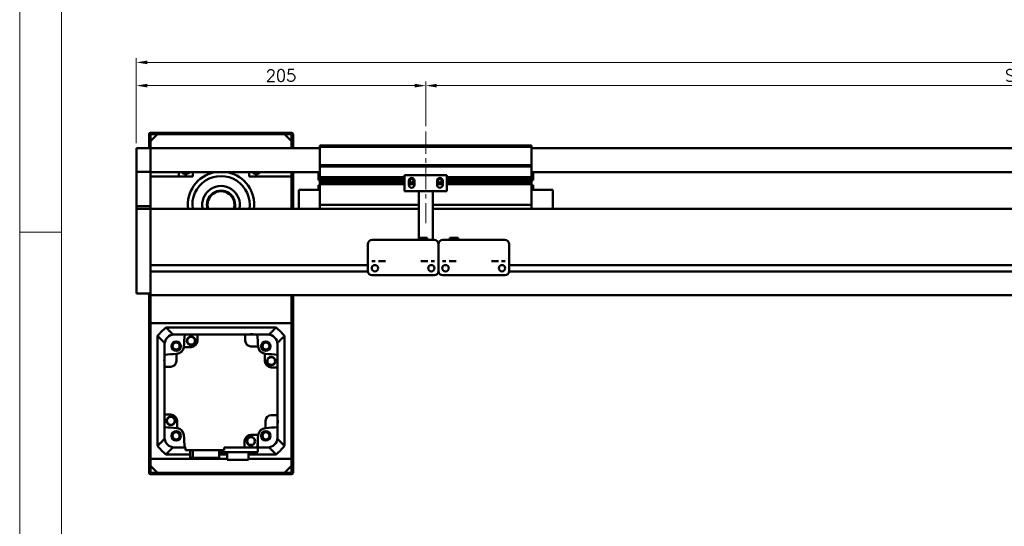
# Model space of a CAD drawing. Header units: millimetres. Extents: x 46891 to 51038, y 6223 to 10291.
# Tile 2 of 5: x 48547 to 49244, y 9201 to 9560. Entities that reach past the tile are written whole.
import ezdxf

# ---------------------------------------------------------------- set-up
doc = ezdxf.new("R2010")
doc.units = ezdxf.units.MM
doc.header["$LTSCALE"] = 0.5
doc.linetypes.add('CENTER', pattern=[50.8, 31.75, -6.35, 6.35, -6.35])
doc.layers.get('0').update_dxf_attribs({"lineweight": 20})
doc.layers.add('1', color=1, linetype='CENTER', lineweight=13)
doc.layers.add('외형선(ISO)', color=7, linetype='Continuous', lineweight=50)
doc.styles.add('DSR TEXT', font='romans.shx', dxfattribs={"bigfont": 'whgtxt.shx'})
doc.styles.get("Standard").update_dxf_attribs({"font": 'romans.shx', "bigfont": 'whgtxt.shx'})
doc.dimstyles.new('DSR', dxfattribs={"dimscale": 2, "dimtxt": 3, "dimasz": 3, "dimexe": 0.5, "dimexo": 0.5, "dimgap": 0.5, "dimtad": 1, "dimdsep": 46, "dimtxsty": 'Standard', "dimcen": 2.5, "dimclrd": 4, "dimclre": 4, "dimclrt": 2, "dimadec": 0, "dimazin": 2, "dimtfac": 1, "dimtmove": 0, "dimatfit": 3, "dimfxl": 0, "dimlwd": -1, "dimlwe": -1, "dimarcsym": 0})

# ---------------------------------------------------------------- blocks, each defined once
blk = doc.blocks.new('A$C1C1952E1')
at = {"color": 1}
blk.add_lwpolyline([(0, 0), (420, 0), (420, 297), (0, 297)], close=True, dxfattribs=at)
at = {"color": 3}
blk.add_lwpolyline([(5, 5), (415, 5), (415, 292), (5, 292)], close=True, dxfattribs=at)
blk = doc.blocks.new('*D81')
at = {"color": 1, "linetype": 'ByBlock'}
for p, q in [((48629.29, 9472.83), (48629.29, 9516.64)), ((48826.49, 9513.64), (48637.09, 9513.64)), ((48834.29, 9484.83), (48834.29, 9516.64))]:
    blk.add_line(p, q, dxfattribs=at)
at = {"color": 1}
for points in [[(48637.09, 9514.94), (48637.09, 9512.34), (48629.29, 9513.64)], [(48826.49, 9514.94), (48826.49, 9512.34), (48834.29, 9513.64)]]:
    blk.add_solid(points, dxfattribs=at)
at = {"layer": 'Defpoints', "color": 0}
for p in [(48629.29, 9513.64), (48834.29, 9481.23), (48629.29, 9469.23)]:
    blk.add_point(p, dxfattribs=at)
at = {"color": 3, "insert": (48731.79, 9520.84), "char_height": 8.4, "attachment_point": 5, "style": 'DSR TEXT'}
blk.add_mtext('205', dxfattribs=at)
blk = doc.blocks.new('*D82')
at = {"color": 1, "linetype": 'ByBlock'}
for p, q in [((48834.29, 9484.83), (48834.29, 9516.64)), ((48842.09, 9513.64), (49726.49, 9513.64)), ((49734.29, 9484.83), (49734.29, 9516.64))]:
    blk.add_line(p, q, dxfattribs=at)
at = {"color": 1}
for points in [[(48842.09, 9514.94), (48842.09, 9512.34), (48834.29, 9513.64)], [(49726.49, 9514.94), (49726.49, 9512.34), (49734.29, 9513.64)]]:
    blk.add_solid(points, dxfattribs=at)
at = {"layer": 'Defpoints', "color": 0}
for p in [(49734.29, 9513.64), (48834.29, 9481.23), (49734.29, 9481.23)]:
    blk.add_point(p, dxfattribs=at)
at = {"color": 3, "insert": (49284.29, 9520.84), "char_height": 8.4, "attachment_point": 5, "style": 'DSR TEXT'}
blk.add_mtext('STROKE : 900', dxfattribs=at)
blk = doc.blocks.new('*D84')
at = {"color": 1, "linetype": 'ByBlock'}
for p, q in [((48629.29, 9472.83), (48629.29, 9533.13)), ((49891.49, 9530.13), (48637.09, 9530.13)), ((49899.29, 9472.83), (49899.29, 9533.13))]:
    blk.add_line(p, q, dxfattribs=at)
at = {"color": 1}
for points in [[(48637.09, 9531.43), (48637.09, 9528.83), (48629.29, 9530.13)], [(49891.49, 9531.43), (49891.49, 9528.83), (49899.29, 9530.13)]]:
    blk.add_solid(points, dxfattribs=at)
at = {"layer": 'Defpoints', "color": 0}
for p in [(48629.29, 9530.13), (48629.29, 9469.23), (49899.29, 9469.23)]:
    blk.add_point(p, dxfattribs=at)
at = {"color": 3, "insert": (49264.29, 9537.33), "char_height": 8.4, "attachment_point": 5, "style": 'DSR TEXT'}
blk.add_mtext('1270', dxfattribs=at)

msp = doc.modelspace()

# ---------------------------------------------------------------- linework, layer by layer
at = {"color": 1}
msp.add_line((48576.33082, 9409.88267), (48546.67132, 9409.88267), dxfattribs=at)
at = {"layer": '1'}
msp.add_line((48834.29456, 9481.23276), (48834.29456, 9416.23276), dxfattribs=at)
at = {"layer": '외형선(ISO)'}
for p, q in [((48638.29456, 9479.23276), (48638.29456, 9469.23276)), ((48647.29456, 9480.23276), (48639.29456, 9480.23276)), ((48639.29456, 9474.23276), (48644.29456, 9479.23276)), ((48639.29456, 9469.23276), (48639.29456, 9478.73276)), ((48639.79456, 9479.23276), (48647.29456, 9479.23276)), ((48734.29456, 9479.23276), (48644.29456, 9479.23276)), ((48647.29456, 9479.23276), (48647.29456, 9480.23276)), ((48647.29456, 9480.23276), (48651.29456, 9480.23276)), ((48651.29456, 9480.23276), (48651.29456, 9479.23276)), ((48727.29456, 9480.23276), (48651.29456, 9480.23276)), ((48651.29456, 9479.23276), (48727.29456, 9479.23276)), ((48727.29456, 9479.23276), (48727.29456, 9480.23276)), ((48727.29456, 9480.23276), (48731.29456, 9480.23276)), ((48731.29456, 9480.23276), (48731.29456, 9479.23276)), ((48739.29456, 9480.23276), (48731.29456, 9480.23276)), ((48731.29456, 9479.23276), (48738.79456, 9479.23276)), ((48734.29456, 9479.23276), (48739.29456, 9474.23276)), ((48739.29456, 9478.73276), (48739.29456, 9469.23276)), ((48740.29456, 9469.23276), (48740.29456, 9479.23276)), ((48639.29456, 9474.23276), (48639.29456, 9469.23276)), ((48739.29456, 9469.23276), (48739.29456, 9474.23276)), ((48629.29456, 9469.23276), (48629.29456, 9467.23276)), ((48639.29456, 9469.23276), (48629.29456, 9469.23276)), ((48629.29456, 9465.72004), (48629.29456, 9467.23276)), ((48629.29456, 9465.22106), (48629.29456, 9465.72004)), ((48629.29456, 9465.22106), (48629.29456, 9463.68048)), ((48639.29456, 9467.23276), (48639.29456, 9469.23276)), ((48759.29456, 9469.23276), (48639.29456, 9469.23276)), ((48639.29456, 9469.23276), (48639.29456, 9467.23276)), ((48639.29456, 9467.23276), (48639.29456, 9465.72004)), ((48639.29456, 9465.72004), (48639.29456, 9467.23276)), ((48639.29456, 9465.72004), (48639.29456, 9465.22106)), ((48639.29456, 9465.22106), (48639.29456, 9465.72004)), ((48639.29456, 9463.68048), (48639.29456, 9465.22106)), ((48639.29456, 9465.22106), (48639.29456, 9463.68048)), ((48759.29456, 9470.23276), (48759.29456, 9471.23276)), ((48909.29456, 9471.23276), (48759.29456, 9471.23276)), ((48759.29456, 9457.23276), (48759.29456, 9470.23276)), ((48759.29456, 9470.23276), (48909.29456, 9470.23276)), ((48909.29456, 9471.23276), (48909.29456, 9470.23276)), ((48909.29456, 9470.23276), (48909.29456, 9457.23276)), ((49889.29456, 9469.23276), (48909.29456, 9469.23276)), ((48629.29456, 9463.68048), (48629.29456, 9460.69588)), ((48629.29456, 9452.91844), (48629.29456, 9460.69588)), ((48639.29456, 9460.69588), (48639.29456, 9463.68048)), ((48639.29456, 9463.68048), (48639.29456, 9460.69588)), ((48639.29456, 9460.69588), (48639.29456, 9452.91844)), ((48639.29456, 9452.91844), (48639.29456, 9460.69588)), ((48629.29456, 9452.55946), (48629.29456, 9452.91844)), ((48629.29456, 9428.15582), (48629.29456, 9452.55946)), ((48639.29456, 9452.55946), (48629.29456, 9452.55946)), ((48639.29456, 9452.91844), (48639.29456, 9452.55946)), ((48639.29456, 9452.55946), (48639.29456, 9428.15582)), ((48759.29456, 9452.23276), (48639.29456, 9452.23276)), ((48659.29456, 9452.23276), (48659.29456, 9449.23276)), ((48669.29456, 9452.23276), (48669.29456, 9449.23276)), ((48709.29456, 9449.23276), (48709.29456, 9452.23276)), ((48739.29456, 9452.23276), (48739.29456, 9449.23276)), ((48740.29456, 9426.23276), (48740.29456, 9452.23276)), ((48758.29456, 9446.63276), (48758.29456, 9452.23276)), ((48759.29456, 9456.23276), (48759.29456, 9457.23276)), ((48759.29456, 9457.23276), (48909.29456, 9457.23276)), ((48759.29456, 9455.23276), (48759.29456, 9456.23276)), ((48759.29456, 9456.23276), (48909.29456, 9456.23276)), ((48759.29456, 9448.73276), (48759.29456, 9455.23276)), ((48909.29456, 9457.23276), (48909.29456, 9456.23276)), ((48909.29456, 9456.23276), (48909.29456, 9455.23276)), ((48909.29456, 9455.23276), (48909.29456, 9448.73276)), ((49889.29456, 9452.23276), (48909.29456, 9452.23276)), ((48910.29456, 9452.23276), (48910.29456, 9446.63276)), ((48669.29456, 9449.23276), (48639.29456, 9449.23276)), ((48739.29456, 9449.23276), (48709.29456, 9449.23276)), ((48739.29456, 9426.23276), (48739.29456, 9449.23276)), ((48758.29456, 9446.63276), (48759.29456, 9446.63276)), ((48759.29456, 9448.23276), (48759.29456, 9448.73276)), ((48759.29456, 9448.73276), (48819.29456, 9448.73276)), ((48759.29456, 9447.73276), (48759.29456, 9448.23276)), ((48759.29456, 9448.23276), (48819.29456, 9448.23276)), ((48759.29456, 9446.73276), (48759.29456, 9447.73276)), ((48759.29456, 9447.73276), (48819.29456, 9447.73276)), ((48759.29456, 9446.23276), (48759.29456, 9446.73276)), ((48759.29456, 9446.73276), (48819.29456, 9446.73276)), ((48759.29456, 9445.73276), (48759.29456, 9446.23276)), ((48759.29456, 9446.23276), (48819.29456, 9446.23276)), ((48759.29456, 9444.73276), (48759.29456, 9445.73276)), ((48759.29456, 9445.73276), (48819.29456, 9445.73276)), ((48759.29456, 9444.23276), (48759.29456, 9444.73276)), ((48759.29456, 9444.73276), (48819.29456, 9444.73276)), ((48759.29456, 9443.73276), (48759.29456, 9444.23276)), ((48759.29456, 9444.23276), (48819.29456, 9444.23276)), ((48759.29456, 9430.23276), (48759.29456, 9443.73276)), ((48759.29456, 9443.73276), (48819.29456, 9443.73276)), ((48849.29456, 9450.23276), (48819.29456, 9450.23276)), ((48819.29456, 9438.83276), (48819.29456, 9450.23276)), ((48822.29456, 9446.23276), (48823.06506, 9446.23276)), ((48822.29456, 9443.23276), (48822.29456, 9446.23276)), ((48822.29456, 9445.73276), (48823.17131, 9445.73276)), ((48822.29456, 9444.73276), (48826.29456, 9444.73276)), ((48822.29456, 9444.23276), (48826.29456, 9444.23276)), ((48822.29456, 9443.73276), (48826.29456, 9443.73276)), ((48822.35806, 9446.73276), (48823.17131, 9446.73276)), ((48822.97168, 9447.73276), (48825.61743, 9447.73276)), ((48825.4178, 9446.73276), (48826.23105, 9446.73276)), ((48825.4178, 9445.73276), (48826.29456, 9445.73276)), ((48825.52406, 9446.23276), (48826.29456, 9446.23276)), ((48826.29456, 9446.23276), (48826.29456, 9443.23276)), ((48842.29456, 9446.23276), (48843.06506, 9446.23276)), ((48842.29456, 9443.23276), (48842.29456, 9446.23276)), ((48842.29456, 9445.73276), (48843.17131, 9445.73276)), ((48842.29456, 9444.73276), (48846.29456, 9444.73276)), ((48842.29456, 9444.23276), (48846.29456, 9444.23276)), ((48842.29456, 9443.73276), (48846.29456, 9443.73276)), ((48842.35806, 9446.73276), (48843.17131, 9446.73276)), ((48842.97168, 9447.73276), (48845.61743, 9447.73276)), ((48845.4178, 9446.73276), (48846.23105, 9446.73276)), ((48845.4178, 9445.73276), (48846.29456, 9445.73276)), ((48845.52406, 9446.23276), (48846.29456, 9446.23276)), ((48846.29456, 9446.23276), (48846.29456, 9443.23276)), ((48849.29456, 9450.23276), (48849.29456, 9438.83276)), ((48849.29456, 9448.73276), (48909.29456, 9448.73276)), ((48849.29456, 9448.23276), (48909.29456, 9448.23276)), ((48849.29456, 9447.73276), (48909.29456, 9447.73276)), ((48849.29456, 9446.73276), (48909.29456, 9446.73276)), ((48849.29456, 9446.23276), (48909.29456, 9446.23276)), ((48849.29456, 9445.73276), (48909.29456, 9445.73276)), ((48849.29456, 9444.73276), (48909.29456, 9444.73276)), ((48849.29456, 9444.23276), (48909.29456, 9444.23276)), ((48849.29456, 9443.73276), (48909.29456, 9443.73276)), ((48909.29456, 9448.73276), (48909.29456, 9448.23276)), ((48909.29456, 9448.23276), (48909.29456, 9447.73276)), ((48909.29456, 9447.73276), (48909.29456, 9446.73276)), ((48909.29456, 9446.73276), (48909.29456, 9446.23276)), ((48910.29456, 9446.63276), (48909.29456, 9446.63276)), ((48909.29456, 9446.23276), (48909.29456, 9445.73276)), ((48909.29456, 9445.73276), (48909.29456, 9444.73276)), ((48909.29456, 9444.73276), (48909.29456, 9444.23276)), ((48909.29456, 9444.23276), (48909.29456, 9443.73276)), ((48909.29456, 9443.73276), (48909.29456, 9430.23276)), ((48744.29456, 9439.73276), (48744.29456, 9426.23276)), ((48759.29456, 9439.73276), (48744.29456, 9439.73276)), ((48758.29456, 9443.20276), (48758.29456, 9439.73276)), ((48759.28516, 9443.20276), (48758.29456, 9443.20276)), ((48829.29456, 9438.83276), (48819.29456, 9438.83276)), ((48829.29456, 9439.33276), (48829.29456, 9438.83276)), ((48839.29456, 9438.83276), (48829.29456, 9438.83276)), ((48829.29456, 9436.73276), (48829.29456, 9438.83276)), ((48829.29456, 9436.73276), (48829.29456, 9405.73295)), ((48839.29456, 9438.83276), (48839.29456, 9439.33276)), ((48849.29456, 9438.83276), (48839.29456, 9438.83276)), ((48839.29456, 9438.83276), (48839.29456, 9436.73276)), ((48839.29456, 9404.23296), (48839.29456, 9436.73276)), ((48909.29456, 9439.73276), (48924.29456, 9439.73276)), ((48910.29456, 9443.20276), (48909.30395, 9443.20276)), ((48910.29456, 9439.73276), (48910.29456, 9443.20276)), ((48924.29456, 9426.23276), (48924.29456, 9439.73276)), ((48759.29456, 9430.23276), (48759.29456, 9429.23276)), ((48909.29456, 9429.23276), (48909.29456, 9430.23276)), ((48629.29456, 9426.23276), (48629.29456, 9428.15582)), ((48639.29456, 9428.15582), (48629.29456, 9428.15582)), ((48629.29456, 9426.23276), (48629.29456, 9423.23276)), ((48639.29456, 9426.23276), (48629.29456, 9426.23276)), ((48629.29456, 9371.4754), (48629.29456, 9423.23276)), ((48639.29456, 9428.15582), (48639.29456, 9426.23276)), ((48639.29456, 9426.23276), (48639.29456, 9423.23276)), ((48639.29456, 9426.23276), (48829.29456, 9426.23276)), ((48639.29456, 9423.23276), (48639.29456, 9426.23276)), ((48639.29456, 9386.68276), (48639.29456, 9423.23276)), ((48639.29456, 9423.23276), (48639.29456, 9371.4754)), ((48759.29456, 9426.23276), (48759.29456, 9429.23276)), ((48759.29456, 9429.23276), (48829.29456, 9429.23276)), ((48839.29456, 9429.23276), (48909.29456, 9429.23276)), ((48839.29456, 9426.23276), (49889.29456, 9426.23276)), ((48909.29456, 9429.23276), (48909.29456, 9426.23276)), ((48796.29456, 9404.23296), (48840.29456, 9404.23296)), ((48829.29456, 9405.73295), (48829.29456, 9404.23296)), ((48829.29456, 9405.73295), (48835.29456, 9405.73295)), ((48835.29456, 9405.73295), (48835.29456, 9404.23296)), ((48846.29456, 9404.23296), (48890.29456, 9404.23296)), ((48857.29456, 9405.73295), (48851.29456, 9405.73295)), ((48851.29456, 9404.23296), (48851.29456, 9405.73295)), ((48857.29456, 9404.23296), (48857.29456, 9405.73295)), ((48793.29456, 9391.23296), (48793.29456, 9401.23296)), ((48843.29456, 9401.23296), (48843.29456, 9391.23296)), ((48843.29456, 9391.23296), (48843.29456, 9401.23296)), ((48893.29456, 9401.23296), (48893.29456, 9391.23296)), ((48793.29456, 9391.23296), (48793.29456, 9389.23295)), ((48793.29456, 9389.23293), (48793.29456, 9389.23295)), ((48793.29456, 9388.73292), (48793.29456, 9389.23293)), ((48793.29456, 9382.23292), (48793.29456, 9388.73292)), ((48843.29456, 9389.23295), (48843.29456, 9391.23296)), ((48843.29456, 9391.23296), (48843.29456, 9389.23295)), ((48843.29456, 9389.23295), (48843.29456, 9389.23293)), ((48843.29456, 9389.23293), (48843.29456, 9389.23295)), ((48843.29456, 9389.23293), (48843.29456, 9388.73292)), ((48843.29456, 9388.73292), (48843.29456, 9389.23293)), ((48843.29456, 9388.73292), (48843.29456, 9382.23292)), ((48843.29456, 9382.23292), (48843.29456, 9388.73292)), ((48893.29456, 9389.23295), (48893.29456, 9391.23296)), ((48893.29456, 9389.23295), (48893.29456, 9389.23293)), ((48893.29456, 9389.23293), (48893.29456, 9388.73292)), ((48893.29456, 9388.73292), (48893.29456, 9382.23292)), ((48639.29456, 9386.48276), (48793.29456, 9386.48276)), ((48639.29456, 9381.98276), (48793.305, 9381.98276)), ((48639.29456, 9371.4754), (48639.29456, 9381.78276)), ((48798.26774, 9386.48276), (48798.32137, 9386.48276)), ((48838.26774, 9386.48276), (48838.32137, 9386.48276)), ((48843.28411, 9381.98276), (48843.305, 9381.98276)), ((48848.26774, 9386.48276), (48848.32137, 9386.48276)), ((48888.26774, 9386.48276), (48888.32137, 9386.48276)), ((48893.28411, 9381.98276), (49697.305, 9381.98276)), ((48893.29456, 9386.48276), (49697.29456, 9386.48276)), ((48796.29456, 9379.23292), (48840.29456, 9379.23292)), ((48846.29456, 9379.23292), (48890.29456, 9379.23292)), ((48629.29456, 9371.4754), (48629.29456, 9369.35408)), ((48629.29456, 9366.23276), (48629.29456, 9369.35408)), ((48639.29456, 9371.4754), (48639.29456, 9369.35408)), ((48639.29456, 9369.35408), (48639.29456, 9371.4754)), ((48639.29456, 9365.23276), (48639.29456, 9369.35408)), ((48639.29456, 9369.35408), (48639.29456, 9366.23276)), ((48629.29456, 9366.23276), (48639.29456, 9366.23276)), ((48638.29456, 9366.23276), (48638.29456, 9239.23276)), ((48639.29456, 9365.23276), (49889.29456, 9365.23276)), ((48639.29456, 9365.23276), (48639.29456, 9345.23276)), ((48639.29456, 9239.73276), (48639.29456, 9365.23276)), ((48739.29456, 9345.23276), (48739.29456, 9365.23276)), ((48739.29456, 9365.23276), (48739.29456, 9239.73276)), ((48740.29456, 9239.23276), (48740.29456, 9365.23276)), ((48639.29456, 9345.23276), (48739.29456, 9345.23276)), ((48728.29715, 9342.23276), (48650.29196, 9342.23276)), ((48644.29456, 9336.23536), (48644.29456, 9258.23017)), ((48655.29088, 9337.23276), (48656.29456, 9337.23276)), ((48663.62837, 9337.23276), (48656.29456, 9337.23276)), ((48663.62837, 9337.23276), (48672.59456, 9337.23276)), ((48706.49456, 9337.23276), (48672.59456, 9337.23276)), ((48672.59456, 9337.23276), (48672.59456, 9332.83276)), ((48706.49456, 9337.23276), (48714.96074, 9337.23276)), ((48706.49456, 9332.83276), (48706.49456, 9337.23276)), ((48722.29456, 9337.23276), (48714.96074, 9337.23276)), ((48722.29456, 9337.23276), (48723.29823, 9337.23276)), ((48734.29456, 9258.23017), (48734.29456, 9336.23536)), ((48649.29456, 9330.23276), (48649.29456, 9331.23644)), ((48649.29456, 9330.23276), (48649.29456, 9322.89895)), ((48668.09456, 9328.33276), (48662.92745, 9328.33276)), ((48715.6165, 9328.83276), (48710.49456, 9328.83276)), ((48729.29456, 9330.23276), (48729.29456, 9331.23644)), ((48729.29456, 9322.89895), (48729.29456, 9330.23276)), ((48649.29456, 9314.43276), (48649.29456, 9322.89895)), ((48657.69456, 9323.55471), (48657.69456, 9318.43276)), ((48720.39456, 9318.43276), (48720.39456, 9323.59987)), ((48729.29456, 9322.89895), (48729.29456, 9313.93276)), ((48649.29456, 9314.43276), (48649.29456, 9280.53276)), ((48653.69456, 9314.43276), (48649.29456, 9314.43276)), ((48729.29456, 9313.93276), (48724.89456, 9313.93276)), ((48729.29456, 9280.03276), (48729.29456, 9313.93276)), ((48649.29456, 9271.56657), (48649.29456, 9280.53276)), ((48649.29456, 9280.53276), (48653.69456, 9280.53276)), ((48724.89456, 9280.03276), (48729.29456, 9280.03276)), ((48729.29456, 9271.56657), (48729.29456, 9280.03276)), ((48649.29456, 9271.56657), (48649.29456, 9264.23276)), ((48658.19456, 9276.03276), (48658.19456, 9270.86565)), ((48720.89456, 9270.91082), (48720.89456, 9276.03276)), ((48729.29456, 9264.23276), (48729.29456, 9271.56657)), ((48649.29456, 9263.22909), (48649.29456, 9264.23276)), ((48710.49456, 9266.13276), (48715.66167, 9266.13276)), ((48729.29456, 9263.22909), (48729.29456, 9264.23276)), ((48655.29088, 9257.23276), (48656.29456, 9257.23276)), ((48663.62837, 9257.23276), (48656.29456, 9257.23276)), ((48664.09456, 9257.23276), (48663.62837, 9257.23276)), ((48664.09456, 9255.23276), (48664.09456, 9257.23276)), ((48705.99456, 9257.23276), (48691.49456, 9257.23276)), ((48691.49456, 9255.23276), (48691.49456, 9257.23276)), ((48705.99456, 9261.63276), (48705.99456, 9257.23276)), ((48705.99456, 9257.23276), (48714.96074, 9257.23276)), ((48715.29456, 9253.83276), (48715.29456, 9261.26131)), ((48722.29456, 9257.23276), (48715.29456, 9257.23276)), ((48722.29456, 9257.23276), (48723.29823, 9257.23276)), ((48639.29456, 9249.23276), (48639.29456, 9244.23276)), ((48693.74456, 9249.23276), (48639.29456, 9249.23276)), ((48650.29196, 9252.23276), (48667.51228, 9252.23276)), ((48664.09456, 9255.23276), (48691.49456, 9255.23276)), ((48667.51228, 9249.73276), (48667.51228, 9255.23276)), ((48667.51228, 9249.73276), (48669.21845, 9249.73276)), ((48669.21845, 9255.23276), (48669.21845, 9249.73276)), ((48669.21845, 9249.73276), (48688.07683, 9249.73276)), ((48688.07683, 9249.73276), (48688.07683, 9255.23276)), ((48688.07683, 9253.83276), (48715.29456, 9253.83276)), ((48688.07683, 9252.23276), (48693.74456, 9252.23276)), ((48693.74456, 9253.83276), (48693.74456, 9248.43276)), ((48693.74456, 9248.43276), (48708.84456, 9248.43276)), ((48708.84456, 9248.43276), (48708.84456, 9253.83276)), ((48708.84456, 9252.23276), (48728.29715, 9252.23276)), ((48739.29456, 9249.23276), (48708.84456, 9249.23276)), ((48739.29456, 9244.23276), (48739.29456, 9249.23276)), ((48644.29456, 9239.23276), (48639.29456, 9244.23276)), ((48739.29456, 9244.23276), (48734.29456, 9239.23276)), ((48639.29456, 9238.23276), (48647.29456, 9238.23276)), ((48647.29456, 9239.23276), (48639.79456, 9239.23276)), ((48644.29456, 9239.23276), (48734.29456, 9239.23276)), ((48647.29456, 9238.23276), (48647.29456, 9239.23276)), ((48651.29456, 9238.23276), (48647.29456, 9238.23276)), ((48651.29456, 9239.23276), (48651.29456, 9238.23276)), ((48727.29456, 9239.23276), (48651.29456, 9239.23276)), ((48651.29456, 9238.23276), (48727.29456, 9238.23276)), ((48727.29456, 9238.23276), (48727.29456, 9239.23276)), ((48731.29456, 9238.23276), (48727.29456, 9238.23276)), ((48731.29456, 9239.23276), (48731.29456, 9238.23276)), ((48738.79456, 9239.23276), (48731.29456, 9239.23276)), ((48731.29456, 9238.23276), (48739.29456, 9238.23276))]:
    msp.add_line(p, q, dxfattribs=at)
for centre, radius in [((48798.29456, 9384.23292), 2.25), ((48838.29456, 9384.23292), 2.25), ((48848.29456, 9384.23292), 2.25), ((48888.29456, 9384.23292), 2.25), ((48657.47475, 9329.05257), 3.3), ((48657.47475, 9329.05257), 3.2), ((48657.47475, 9329.05257), 3), ((48668.09598, 9332.7937), 3), ((48668.09598, 9332.7937), 2.95), ((48668.09598, 9332.7937), 2.75), ((48721.11436, 9329.05257), 3.3), ((48721.11436, 9329.05257), 3.2), ((48721.11436, 9329.05257), 3), ((48657.47475, 9329.05257), 2.5), ((48721.11436, 9329.05257), 2.5), ((48724.8555, 9318.43134), 3), ((48724.8555, 9318.43134), 2.95), ((48724.8555, 9318.43134), 2.75), ((48653.73362, 9276.03419), 3), ((48653.73362, 9276.03419), 2.95), ((48653.73362, 9276.03419), 2.75), ((48657.47475, 9265.41296), 3.3), ((48657.47475, 9265.41296), 3.2), ((48657.47475, 9265.41296), 3), ((48657.47475, 9265.41296), 2.5), ((48710.49313, 9261.67182), 3), ((48710.49313, 9261.67182), 2.95), ((48710.49313, 9261.67182), 2.75), ((48721.11436, 9265.41296), 3.3), ((48721.11436, 9265.41296), 3.2), ((48721.11436, 9265.41296), 3), ((48721.11436, 9265.41296), 2.5)]:
    msp.add_circle(centre, radius, dxfattribs=at)
for centre, radius, start, end in [((48639.29456, 9479.23276), 1, 90, 180), ((48639.79456, 9478.73276), 0.5, 90, 180), ((48738.79456, 9478.73276), 0.5, 0, 90), ((48739.29456, 9479.23276), 1, 0, 90), ((48664.29456, 9454.23276), 3.3235, 216.99714571, 323.00285429), ((48689.29456, 9429.23276), 23.5, 101.84027388, 187.33436892), ((48689.29456, 9429.23276), 23.5, 352.66563108, 78.15972612), ((48714.29456, 9454.23276), 3.3235, 216.99714571, 323.00285429), ((48689.29456, 9429.23276), 20.3, 351.5015155, 188.4984845), ((48824.29456, 9446.23276), 2, 0, 180), ((48824.29456, 9446.23276), 1.2295, 156.00421868, 180), ((48824.29456, 9446.23276), 1.2295, 180, 203.99578132), ((48824.29456, 9446.23276), 1.2295, 23.99578132, 156.00421868), ((48824.29456, 9446.23276), 1.2295, 203.99578132, 336.00421868), ((48824.29456, 9446.23276), 1.2295, 0, 23.99578132), ((48824.29456, 9446.23276), 1.2295, 336.00421868, 0), ((48844.29456, 9446.23276), 2, 0, 180), ((48844.29456, 9446.23276), 1.2295, 156.00421868, 180), ((48844.29456, 9446.23276), 1.2295, 180, 203.99578132), ((48844.29456, 9446.23276), 1.2295, 23.99578132, 156.00421868), ((48844.29456, 9446.23276), 1.2295, 203.99578132, 336.00421868), ((48844.29456, 9446.23276), 1.2295, 0, 23.99578132), ((48844.29456, 9446.23276), 1.2295, 336.00421868, 0), ((48689.29456, 9429.23276), 13.3, 346.96395971, 193.03604029), ((48689.29456, 9429.23276), 10, 342.54239688, 197.45760312), ((48689.29456, 9429.23276), 9.5, 341.59151983, 198.40848017), ((48756.66656, 9445.13276), 3.253, 323.60856961, 323.88831047), ((48824.29456, 9443.23276), 2, 180, 0), ((48844.29456, 9443.23276), 2, 180, 0), ((48911.92256, 9445.13276), 3.253, 216.11168953, 216.39143039), ((48796.29456, 9401.23296), 3, 90, 180), ((48840.29456, 9401.23296), 3, 0, 90), ((48846.29456, 9401.23296), 3, 90, 180), ((48890.29456, 9401.23296), 3, 0, 90), ((48796.29456, 9382.23292), 3, 180, 270), ((48840.29456, 9382.23292), 3, 270, 0), ((48846.29456, 9382.23292), 3, 180, 270), ((48890.29456, 9382.23292), 3, 270, 0), ((48689.29456, 9297.23276), 59.55, 130.91627078, 139.08372922), ((48689.29456, 9297.23276), 59.55, 40.91627078, 49.08372922), ((48656.29456, 9330.23276), 7, 90, 180), ((48689.29456, 9297.23276), 52.5, 130.36759354, 130.51580082), ((49121.88594, 9297.23276), 460, 175.01145802, 176.0804225), ((48668.09456, 9332.83276), 4.5, 270, 0), ((48710.49456, 9332.83276), 4, 180, 270), ((48711.00517, 9333.65266), 3.8, 70.41268147, 109.58731853), ((48256.70317, 9297.23276), 460, 3.93907323, 4.98854198), ((48722.29456, 9330.23276), 7, 0, 90), ((48689.29456, 9297.23276), 52.5, 49.48419918, 49.63240646), ((48689.29456, 9297.23276), 52.5, 139.48419918, 139.63240646), ((48657.47475, 9329.05257), 5.5, 273.9195775, 352.47991906), ((48657.47475, 9329.05257), 5.5, 352.47991906, 356.0804225), ((48256.70317, 9297.23276), 460, 3.9195775, 3.93907323), ((48721.11436, 9329.05257), 5.5, 183.9195775, 262.47991906), ((48689.29456, 9297.23276), 52.5, 40.36759354, 40.51580082), ((48652.87466, 9318.94338), 3.8, 160.41268147, 199.58731853), ((48689.29456, 8864.64138), 460, 93.93907323, 94.98854198), ((48653.69456, 9318.43276), 4, 270, 0), ((48689.29456, 8864.64138), 460, 93.9195775, 93.93907323), ((48721.11436, 9329.05257), 5.5, 262.47991906, 266.0804225), ((48724.89456, 9318.43276), 4.5, 180, 270), ((48689.29456, 8864.64138), 460, 85.01145802, 86.0804225), ((48653.69456, 9276.03276), 4.5, 0, 90), ((48724.89456, 9276.03276), 4, 90, 180), ((48725.71446, 9275.52214), 3.8, 340.41268147, 19.58731853), ((48689.29456, 9729.82414), 460, 265.01145802, 266.0804225), ((48657.47475, 9265.41296), 5.5, 82.47991906, 86.0804225), ((48657.47475, 9265.41296), 5.5, 3.9195775, 82.47991906), ((48721.11436, 9265.41296), 5.5, 93.9195775, 172.47991906), ((48689.29456, 9729.82415), 460, 273.9195775, 273.93907323), ((48689.29456, 9729.82414), 460, 273.93907323, 274.98854198), ((48656.29456, 9264.23276), 7, 180, 270), ((48689.29456, 9297.23276), 52.5, 220.36759354, 220.51580082), ((49121.88594, 9297.23276), 460, 183.9195775, 184.98854198), ((48710.49456, 9261.63276), 4.5, 90, 180), ((48256.70317, 9297.23276), 460, 355.01145802, 356.0804225), ((48721.11436, 9265.41296), 5.5, 172.47991906, 176.0804225), ((48722.29456, 9264.23276), 7, 270, 0), ((48689.29456, 9297.23276), 52.5, 319.48419918, 319.63240646), ((48689.29456, 9297.23276), 59.55, 220.91627078, 229.08372922), ((48689.29456, 9297.23276), 52.5, 229.48419918, 229.63240646), ((48689.29456, 9297.23276), 52.5, 310.36759354, 310.51580082), ((48689.29456, 9297.23276), 59.55, 310.91627078, 319.08372922), ((48639.29456, 9239.23276), 1, 180, 270), ((48639.79456, 9239.73276), 0.5, 180, 270), ((48738.79456, 9239.73276), 0.5, 270, 0), ((48739.29456, 9239.23276), 1, 270, 0)]:
    msp.add_arc(centre, radius, start, end, dxfattribs=at)
for centre, major_axis, start_param, end_param in [((48797.29456, 9389.23295), (-1.2295, 0), 3.138644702, 6.280237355), ((48803.29456, 9389.23295), (-2.5, 0), 3.141534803, 6.283127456), ((48833.29456, 9389.23295), (-2.5, 0), 3.143429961, 6.285022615), ((48839.29456, 9389.23295), (-1.2295, 0), 3.144424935, 6.286017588), ((48847.29456, 9389.23295), (-1.2295, 0), 3.138674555, 6.280267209), ((48853.29456, 9389.23295), (-2.5, 0), 3.141564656, 6.28315731), ((48883.29456, 9389.23295), (-2.5, 0), 3.143459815, 6.285052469), ((48889.29456, 9389.23295), (-1.2295, 0), 3.144454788, 6.286047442)]:
    msp.add_ellipse(centre, major_axis=major_axis, ratio=0.00001, start_param=start_param, end_param=end_param, dxfattribs=at)
for points in [[(48650.29196, 9342.23276), (48650.86064, 9341.66354), (48651.98916, 9340.53419), (48653.65556, 9338.8674), (48654.74872, 9337.77459), (48655.29088, 9337.23276)], [(48723.29823, 9337.23276), (48723.84067, 9337.77486), (48724.9342, 9338.86804), (48726.60059, 9340.53484), (48727.72875, 9341.66381), (48728.29715, 9342.23276)], [(48649.29456, 9331.23644), (48648.75246, 9331.77888), (48647.65928, 9332.8724), (48645.99248, 9334.5388), (48644.8635, 9335.66695), (48644.29456, 9336.23536)], [(48734.29456, 9336.23536), (48733.72533, 9335.66667), (48732.59599, 9334.53815), (48730.92919, 9332.87176), (48729.83638, 9331.7786), (48729.29456, 9331.23644)], [(48644.29456, 9258.23017), (48644.86378, 9258.79885), (48645.99313, 9259.92737), (48647.65992, 9261.59376), (48648.75273, 9262.68692), (48649.29456, 9263.22909)], [(48729.29456, 9263.22909), (48729.83666, 9262.68665), (48730.92984, 9261.59312), (48732.59663, 9259.92672), (48733.72561, 9258.79857), (48734.29456, 9258.23017)], [(48655.29088, 9257.23276), (48654.74844, 9256.69066), (48653.65492, 9255.59748), (48651.98852, 9253.93069), (48650.86037, 9252.80171), (48650.29196, 9252.23276)], [(48728.29715, 9252.23276), (48727.72847, 9252.80199), (48726.59995, 9253.93133), (48724.93355, 9255.59813), (48723.8404, 9256.69094), (48723.29823, 9257.23276)]]:
    msp.add_open_spline(points, degree=3, dxfattribs=at)

# ---------------------------------------------------------------- block references
at = {"xscale": 5.931900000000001, "yscale": 5.931900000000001, "zscale": 5.931900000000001}
msp.add_blockref('A$C1C1952E1', (48546.67132, 8528.99552), dxfattribs=at)

# ---------------------------------------------------------------- dimensions: what is measured, and where the dimension line sits
for base, p1, picture, middle in [((48629.29456, 9530.13199), (49899.29456, 9469.23276), '*D84', (49264.29456, 9537.33199)), ((48629.29456, 9513.63917), (48834.29456, 9481.23276), '*D81', (48731.79456, 9520.83917))]:
    dim = msp.add_linear_dim(base=base, p1=p1, p2=(48629.29456, 9469.23276), dimstyle='DSR', override={"dimscale": 3, "dimtxt": 2.8, "dimasz": 2.600136, "dimexe": 1, "dimexo": 1.2, "dimgap": 1, "dimdec": 4, "dimtxsty": 'DSR TEXT', "dimclrd": 1, "dimclre": 1, "dimclrt": 3, "dimtdec": 4, "dimtix": 1})
    dim.commit()
    dim.dimension.update_dxf_attribs({"geometry": picture, "text_midpoint": middle})
dim = msp.add_linear_dim(base=(49734.29456, 9513.63917), p1=(48834.29456, 9481.23276), p2=(49734.29456, 9481.23276), text='STROKE : <>', dimstyle='DSR', override={"dimscale": 3, "dimtxt": 2.8, "dimasz": 2.600136, "dimexe": 1, "dimexo": 1.2, "dimgap": 1, "dimdec": 4, "dimtxsty": 'DSR TEXT', "dimclrd": 1, "dimclre": 1, "dimclrt": 3, "dimtdec": 4, "dimtix": 1})
dim.commit()
dim.dimension.update_dxf_attribs({"geometry": '*D82', "text_midpoint": (49284.29456, 9520.83917)})

doc.saveas('drawing.dxf')
